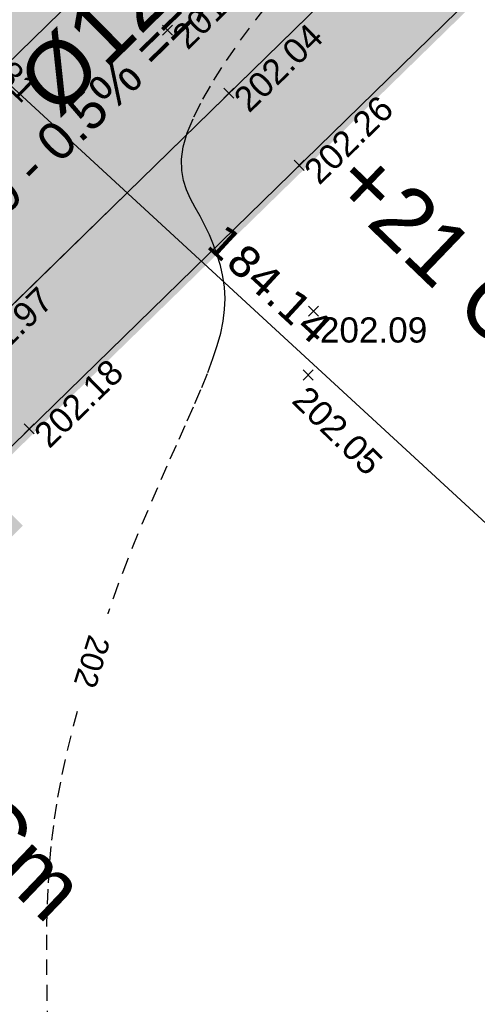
# Model space of a CAD drawing. Extents: x 1616800 to 1632437, y 2248456 to 2251974.
# Tile 57 of 256: x 1617603 to 1617621, y 2251609 to 2251648. Entities that reach past the tile are written whole.
import ezdxf
from ezdxf.enums import TextEntityAlignment as Align

# ---------------------------------------------------------------- set-up
doc = ezdxf.new("R2010")
doc.units = 0
doc.header["$LTSCALE"] = 2
doc.header["$PDMODE"] = 3
doc.header["$PDSIZE"] = 0.2
for name, pattern in [('AXES', [50.8, 31.75, -6.35, 6.35, -6.35]), ('CACHE2', [4.7625, 3.175, -1.5875]), ('FOSSE', [0.5, 0.3, -0.2])]:
    doc.linetypes.add(name, pattern=pattern)
doc.layers.get('0').update_dxf_attribs({"linetype": 'CONTINUOUS'})
doc.layers.add('-1-PAP-SURFACES-VOIRIE', color=1, linetype='CONTINUOUS', plot=False)
for name, color, linetype in [('01-PAP- BORDURE AGGLOS', 30, 'CONTINUOUS'), ('01-PAP- BORDURE CAN CS1 ET PANNEAU SIGNAL', 5, 'CONTINUOUS'), ('01-PAP- BORDURE T2', 1, 'CONTINUOUS'), ('01-PAP- NIVELLEMENT', 7, 'CONTINUOUS'), ('01-PAP- REVET EV', 93, 'CONTINUOUS'), ('01-PAP- REVET VOIE', 253, 'CONTINUOUS'), ('01-PAP-FILAIRE VOIE', 7, 'CONTINUOUS'), ('01-PAP-MARQUAGE AU SOL', 255, 'CONTINUOUS'), ('02-PAP-EP PROJET', 3, 'CONTINUOUS'), ('02-PAP-EP TEXTE POUR 2000°', 3, 'CONTINUOUS'), ('06-PAP AEP PROJET', 5, 'CONTINUOUS'), ('09-TRANCHEE GAZ', 30, 'CONTINUOUS'), ('X-PAP-PL_1_PROFILS_Bordure_T2', 4, 'CONTINUOUS'), ('X-PTS TOPO-TEXTE TOPOALT', 8, 'CONTINUOUS'), ('X-PTS TOPO-TOPOPOINT', 8, 'CONTINUOUS'), ('Y - FDP TOPO-COTATION', 8, 'CONTINUOUS'), ('Y - FDP TOPO-LIMITES', 8, 'CONTINUOUS'), ('Y - FDP TOPO-LIMITES_ 09119', 8, 'CONTINUOUS'), ('Y - FDP TOPO-LOT COTATION', 8, 'CONTINUOUS'), ('Y-FDP TOPO-CN_1_00', 8, 'FOSSE'), ('Y-FDP TOPO-CN_Cotation', 8, 'CONTINUOUS'), ('Y-FDP TOPO-CN_Cotation Cache des textes', 8, 'CONTINUOUS'), ('ZZ- PAP ALT PTS PROJET', 7, 'CONTINUOUS'), ('ZZ-TopoCod', 5, 'CONTINUOUS')]:
    doc.layers.add(name, color=color, linetype=linetype)
doc.styles.add('Arial 1.5', font='arial.ttf', dxfattribs={"width": 0.99, "height": 0.75})
doc.styles.add('Arial 2.0', font='arial.ttf', dxfattribs={"width": 0.99, "height": 0.4})
doc.styles.get("Standard").update_dxf_attribs({"font": 'arial.ttf'})
doc.styles.add('Verdana 2.0', font='verdana.ttf', dxfattribs={"width": 0.99, "height": 2})

# ---------------------------------------------------------------- blocks, each defined once
blk = doc.blocks.new('TCPOINT')
at = {"color": 0}
blk.add_point((0, 0), dxfattribs=at)
at = {"layer": 'X-PTS TOPO-TEXTE TOPOALT'}
blk.add_attdef('ALT', text='', height=0.75, dxfattribs=at).set_placement((0.25, -0.25), align=Align.TOP_LEFT)
blk = doc.blocks.new('zt_cache')
blk.add_wipeout([(0, 0), (1, 0), (1, 1), (0, 1)])
blk = doc.blocks.new('PAP PROJET NIV')
at = {"color": 0}
blk.add_point((0, 0), dxfattribs=at)
at = {"layer": 'ZZ- PAP ALT PTS PROJET', "style": 'Arial 2.0', "width": 0.99}
blk.add_attdef('ALT', text='', height=0.4, dxfattribs=at).set_placement((0.1, -0.1), align=Align.TOP_LEFT)
at = {"layer": 'ZZ-TopoCod', "style": 'Arial 2.0', "width": 0.99}
blk.add_attdef('COD', text='', height=0.12, dxfattribs=at).set_placement((-0.1, 0), align=Align.MIDDLE_RIGHT)

msp = doc.modelspace()

# ---------------------------------------------------------------- hatches: boundary and pattern name
at = {"layer": '01-PAP- REVET EV'}
h = msp.add_hatch(color=256, dxfattribs=at)
h.dxf.hatch_style = 1
edge = h.paths.add_edge_path()
edge.add_arc((1617665.2311, 2251678.265), 0.5, 247.27562, 415.39516)
edge.add_line((1617665.515, 2251678.6766), (1617663.6462, 2251679.966))
edge.add_arc((1617652.2879, 2251663.5042), 20, 55.39516, 87.54682)
edge.add_arc((1617651.5175, 2251645.5207), 38, 87.54682, 134.27861)
edge.add_line((1617624.9879, 2251672.727), (1617534.4883, 2251584.4781))
edge.add_arc((1617531.1397, 2251602.1639), 18, 280.7213, 314.27861)
edge.add_line((1617543.7064, 2251589.2767), (1617627.0823, 2251670.5791))
edge.add_arc((1617651.5175, 2251645.5207), 35, 67.27562, 134.27861, ccw=False)
h = msp.add_hatch(color=256, dxfattribs=at)
h.dxf.hatch_style = 1
edge = h.paths.add_edge_path()
edge.add_line((1617637.9197, 2251665.7828), (1617659.75, 2251667.3524))
edge.add_line((1617659.75, 2251667.3524), (1617662.9857, 2251665.0006))
edge.add_line((1617662.9857, 2251665.0006), (1617666.1695, 2251669.3811))
edge.add_arc((1617651.5175, 2251645.5207), 28, 58.44705, 134.27861)
edge.add_line((1617631.9693, 2251665.5674), (1617597.5412, 2251631.9955))
edge.add_line((1617597.5412, 2251631.9955), (1617592.4761, 2251622.8662))
edge.add_line((1617592.4761, 2251622.8662), (1617566.7018, 2251597.7329))
edge.add_line((1617566.7018, 2251597.7329), (1617557.4478, 2251592.8993))
edge.add_line((1617557.4478, 2251592.8993), (1617549.08, 2251584.7395))
edge.add_arc((1617561.6466, 2251571.8523), 18, 134.27861, 225.09375)
edge.add_line((1617548.9396, 2251559.1036), (1617551.4915, 2251561.6789))
edge.add_line((1617551.4915, 2251561.6789), (1617550.4163, 2251562.7443))
edge.add_line((1617550.4163, 2251562.7443), (1617553.3352, 2251583.3019))
edge.add_line((1617553.3352, 2251583.3019), (1617637.9197, 2251665.7828))
at = {"layer": '01-PAP- REVET VOIE'}
h = msp.add_hatch(color=256, dxfattribs=at)
h.dxf.hatch_style = 1
edge = h.paths.add_edge_path()
edge.add_line((1617518.4701, 2251589.3779), (1617548.9396, 2251559.1036))
edge.add_arc((1617561.6466, 2251571.8523), 18, 134.27861, 225.09375, ccw=False)
edge.add_line((1617549.08, 2251584.7395), (1617566.9993, 2251602.2132))
edge.add_line((1617566.9993, 2251602.2132), (1617574.1589, 2251609.1947))
edge.add_line((1617574.1589, 2251609.1947), (1617587.046, 2251621.7614))
edge.add_line((1617587.046, 2251621.7614), (1617599.9332, 2251634.328))
edge.add_line((1617599.9332, 2251634.328), (1617607.0927, 2251641.3095))
edge.add_line((1617607.0927, 2251641.3095), (1617631.9693, 2251665.5674))
edge.add_arc((1617651.5175, 2251645.5207), 28, 58.44705, 134.27861, ccw=False)
edge.add_arc((1617651.5175, 2251645.5207), 28, 53.98951, 58.44705, ccw=False)
edge.add_line((1617667.9796, 2251668.1702), (1617669.5974, 2251666.9943))
edge.add_line((1617669.5974, 2251666.9943), (1617686.8888, 2251654.4266))
edge.add_arc((1617722.1648, 2251702.9612), 60, 233.989513, 247.742856)
edge.add_line((1617699.4389, 2251647.4316), (1617761.9814, 2251621.8357))
edge.add_arc((1617784.7073, 2251677.3653), 60, 247.742856, 257.468045)
edge.add_line((1617771.6882, 2251618.7947), (1617790.3598, 2251614.6444))
edge.add_arc((1617785.3692, 2251592.1924), 23, 59.33679, 77.46804, ccw=False)
edge.add_line((1617797.099, 2251611.9765), (1617950.1255, 2251521.2489))
edge.add_arc((1617986.0799, 2251581.8916), 70.5, 239.336785, 245.06299)
edge.add_line((1617956.3555, 2251517.9641), (1617990.5682, 2251502.0563))
edge.add_arc((1617979.9462, 2251480.5263), 24.0076, -43.3207, 63.74015, ccw=False)
edge.add_line((1617997.4124, 2251464.0551), (1617896.6428, 2251357.2328))
edge.add_line((1617896.6428, 2251357.2328), (1617841.0847, 2251299.8193))
edge.add_arc((1617828.0846, 2251312.4528), 18.1276, 226.78814, 315.81935, ccw=False)
edge.add_line((1617815.6727, 2251299.241), (1617845.7894, 2251269.0699))
edge.add_arc((1617858.4751, 2251281.8399), 18, 135.94089, 225.18966, ccw=False)
edge.add_line((1617845.5399, 2251294.3571), (1617901.7042, 2251352.397))
edge.add_line((1617901.7042, 2251352.397), (1618002.5043, 2251459.2517))
edge.add_arc((1617979.9481, 2251480.5257), 31.0059, 316.6756, 424.04236)
edge.add_line((1617993.5196, 2251508.4037), (1617959.3069, 2251524.3115))
edge.add_arc((1617986.0799, 2251581.8916), 63.5, 239.336785, 245.06299, ccw=False)
edge.add_line((1617953.6954, 2251527.2701), (1617941.7384, 2251534.3593))
edge.add_line((1617941.7384, 2251534.3593), (1617933.1366, 2251539.4592))
edge.add_line((1617933.1366, 2251539.4592), (1617917.6534, 2251548.639))
edge.add_line((1617917.6534, 2251548.639), (1617902.1702, 2251557.8189))
edge.add_line((1617902.1702, 2251557.8189), (1617893.5684, 2251562.9188))
edge.add_line((1617893.5684, 2251562.9188), (1617862.6019, 2251581.2785))
edge.add_line((1617862.6019, 2251581.2785), (1617854.0001, 2251586.3784))
edge.add_line((1617854.0001, 2251586.3784), (1617838.5168, 2251595.5582))
edge.add_line((1617838.5168, 2251595.5582), (1617823.0336, 2251604.738))
edge.add_line((1617823.0336, 2251604.738), (1617814.4318, 2251609.8379))
edge.add_line((1617814.4318, 2251609.8379), (1617800.6689, 2251617.9978))
edge.add_arc((1617785.3692, 2251592.1924), 30, 59.33679, 77.46804)
edge.add_line((1617791.8787, 2251621.4777), (1617773.2071, 2251625.628))
edge.add_arc((1617784.7073, 2251677.3653), 53, 247.74286, 257.46804, ccw=False)
edge.add_line((1617764.6328, 2251628.3141), (1617702.0903, 2251653.91))
edge.add_arc((1617722.1648, 2251702.9612), 53, 233.98951, 247.74286, ccw=False)
edge.add_line((1617691.0043, 2251660.089), (1617673.713, 2251672.6567))
edge.add_line((1617673.713, 2251672.6567), (1617672.0952, 2251673.8326))
edge.add_arc((1617651.5175, 2251645.5207), 35, 53.98951, 67.27562)
edge.add_arc((1617651.5175, 2251645.5207), 35, 67.27562, 134.27861)
edge.add_line((1617627.0823, 2251670.5791), (1617543.7064, 2251589.2767))
edge.add_arc((1617531.1397, 2251602.1639), 18, 280.7213, 314.27861, ccw=False)
edge.add_arc((1617531.1397, 2251602.1639), 18, 225.26192, 280.7213, ccw=False)

# ---------------------------------------------------------------- linework, layer by layer
at = {"layer": '02-PAP-EP PROJET', "linetype": 'AXES', "lineweight": -3, "ltscale": 0.02, "const_width": 1, "flags": 128}
msp.add_lwpolyline([(1617587.1964, 2251629.1087), (1617634.9899, 2251675.1985), (1617649.0269, 2251689.0551)], dxfattribs=at)
at = {"layer": '09-TRANCHEE GAZ', "linetype": 'CACHE2', "ltscale": 0.2, "const_width": 0.6, "flags": 128}
msp.add_lwpolyline([(1617592.4437, 2251638.0257), (1617602.7333, 2251627.8641)], dxfattribs=at)
at = {"layer": 'X-PAP-PL_1_PROFILS_Bordure_T2'}
msp.add_polyline3d([(1617611.1444, 2251645.2604, 202.0422), (1617611.1444, 2251645.2604, 201.9322), (1617611.2491, 2251645.153, 201.9322), (1617611.2491, 2251645.153, 202.1822)], dxfattribs=at)
at = {"layer": 'Y - FDP TOPO-LIMITES', "flags": 128}
msp.add_lwpolyline([(1617679.738, 2251574.4653), (1617544.2252, 2251699.1484)], dxfattribs=at)
at = {"layer": 'Y - FDP TOPO-LIMITES_ 09119', "flags": 128}
for points in [[(1617544.2252, 2251699.1484), (1617490.1496, 2251644.922), (1617490.5111, 2251622.1059), (1617612.2487, 2251501.4729), (1617679.738, 2251574.4653)], [(1617612.2487, 2251501.4729), (1617605.2296, 2251508.4284), (1617490.5111, 2251622.1059), (1617490.1496, 2251644.922), (1617544.2252, 2251699.1484), (1617679.738, 2251574.4653)]]:
    msp.add_lwpolyline(points, close=True, dxfattribs=at)
at = {"layer": 'Y-FDP TOPO-CN_1_00', "linetype": 'FOSSE', "elevation": 202}
msp.add_lwpolyline([(1617603.9421, 2251608.1928), (1617603.9187, 2251609.2243), (1617603.9046, 2251610.2373), (1617603.9002, 2251611.2143), (1617603.9062, 2251612.143), (1617603.9255, 2251613.0306), (1617603.9617, 2251613.8898), (1617604.0181, 2251614.7328), (1617604.0983, 2251615.5722), (1617604.2056, 2251616.4204), (1617604.3437, 2251617.2898), (1617604.5159, 2251618.1928), (1617604.7245, 2251619.1383), (1617604.9671, 2251620.1203), (1617605.24, 2251621.1291), (1617605.5396, 2251622.1552), (1617605.8622, 2251623.1891), (1617606.2043, 2251624.2209), (1617606.5621, 2251625.2413), (1617606.9321, 2251626.2405), (1617607.3105, 2251627.2101), (1617607.6924, 2251628.1466), (1617608.0732, 2251629.0474), (1617608.448, 2251629.9103), (1617608.8118, 2251630.7326), (1617609.1599, 2251631.5121), (1617609.4873, 2251632.2462), (1617609.7893, 2251632.9326), (1617610.0615, 2251633.5702), (1617610.3018, 2251634.1633), (1617610.5087, 2251634.7176), (1617610.6806, 2251635.2389), (1617610.816, 2251635.7329), (1617610.9133, 2251636.2052), (1617610.9709, 2251636.6616), (1617610.9873, 2251637.1079), (1617610.962, 2251637.5484), (1617610.8988, 2251637.9829), (1617610.8025, 2251638.4098), (1617610.678, 2251638.8275), (1617610.53, 2251639.2346), (1617610.3635, 2251639.6293), (1617610.1832, 2251640.0101), (1617609.994, 2251640.3756), (1617609.8023, 2251640.7263), (1617609.62, 2251641.0718), (1617609.4608, 2251641.4238), (1617609.3384, 2251641.7942), (1617609.2663, 2251642.1947), (1617609.258, 2251642.637), (1617609.3272, 2251643.133), (1617609.4875, 2251643.6944), (1617609.7483, 2251644.3287), (1617610.102, 2251645.0266), (1617610.5371, 2251645.7747), (1617611.0419, 2251646.5592), (1617611.6048, 2251647.3668), (1617612.214, 2251648.1838), (1617612.8579, 2251648.9967)], dxfattribs=at)

# ---------------------------------------------------------------- block references
at = {"layer": '01-PAP- NIVELLEMENT'}
ref = msp.add_blockref('PAP PROJET NIV', (1617608.7008, 2251647.7662, 201.9547), dxfattribs=at)
ref.add_attrib('ALT', '201.95', dxfattribs={"layer": 'ZZ- PAP ALT PTS PROJET', "height": 1, "rotation": 44.27861, "style": 'Arial 2.0', "width": 0.99}).set_placement((1617608.8008, 2251647.6662, 201.9547), align=Align.TOP_LEFT)
ref = msp.add_blockref('PAP PROJET NIV', (1617611.1444, 2251645.2604, 202.0422), dxfattribs=at)
ref.add_attrib('ALT', '202.04', dxfattribs={"layer": 'ZZ- PAP ALT PTS PROJET', "height": 1, "rotation": 44.27861, "style": 'Arial 2.0', "width": 0.99}).set_placement((1617611.2444, 2251645.1604, 202.0422), align=Align.TOP_LEFT)
ref = msp.add_blockref('PAP PROJET NIV', (1617613.9369, 2251642.3965, 202.2592), dxfattribs=at)
ref.add_attrib('ALT', '202.26', dxfattribs={"layer": 'ZZ- PAP ALT PTS PROJET', "height": 1, "rotation": 44.27861, "style": 'Arial 2.0', "width": 0.99}).set_placement((1617614.0369, 2251642.2965, 202.2592), align=Align.TOP_LEFT)
ref = msp.add_blockref('PAP PROJET NIV', (1617600.4051, 2251634.7881, 201.9672), dxfattribs=at)
ref.add_attrib('ALT', '201.97', dxfattribs={"layer": 'ZZ- PAP ALT PTS PROJET', "height": 1, "rotation": 44.27861, "style": 'Arial 2.0', "width": 0.99}).set_placement((1617600.5051, 2251634.6881, 201.9672), align=Align.TOP_LEFT)
ref = msp.add_blockref('PAP PROJET NIV', (1617603.1976, 2251631.9243, 202.1842), dxfattribs=at)
ref.add_attrib('ALT', '202.18', dxfattribs={"layer": 'ZZ- PAP ALT PTS PROJET', "height": 1, "rotation": 44.27861, "style": 'Arial 2.0', "width": 0.99}).set_placement((1617603.2976, 2251631.8243, 202.1842), align=Align.TOP_LEFT)
at = {"layer": 'X-PTS TOPO-TOPOPOINT'}
ref = msp.add_blockref('TCPOINT', (1617600.5962, 2251648.901, 201.81), dxfattribs=dict(at, rotation=315.424628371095))
ref.add_attrib('ALT', '201.81', dxfattribs={"layer": 'X-PTS TOPO-TEXTE TOPOALT', "height": 1, "rotation": 315.42463}).set_placement((1617600.5988, 2251648.5475, 201.81), align=Align.TOP_LEFT)
ref = msp.add_blockref('TCPOINT', (1617614.5096, 2251636.604, 202.09), dxfattribs=at)
ref.add_attrib('ALT', '202.09', dxfattribs={"layer": 'X-PTS TOPO-TEXTE TOPOALT', "height": 1, "rotation": 360}).set_placement((1617614.7596, 2251636.354, 202.09), align=Align.TOP_LEFT)
ref = msp.add_blockref('TCPOINT', (1617614.2979, 2251634.0648, 202.05), dxfattribs=dict(at, rotation=315.4246260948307))
ref.add_attrib('ALT', '202.05', dxfattribs={"layer": 'X-PTS TOPO-TEXTE TOPOALT', "height": 1, "rotation": 315.42463}).set_placement((1617614.3005, 2251633.7113, 202.05), align=Align.TOP_LEFT)

# ---------------------------------------------------------------- texts
at = {"layer": '01-PAP- NIVELLEMENT', "color": 5, "insert": (1617616.8064, 2251643.2975), "char_height": 2.5, "attachment_point": 1, "rotation": 316.16354}
msp.add_mtext_dynamic_manual_height_columns('+21 Cm', width=18.624603, gutter_width=12.5, heights=[0], dxfattribs=at)
at = {"layer": '02-PAP-EP TEXTE POUR 2000°', "insert": (1617592.7314, 2251633.2125, 199.9526), "char_height": 1.5, "attachment_point": 1, "rotation": 44.12959, "bg_fill": 1, "box_fill_scale": 1, "bg_fill_color": 255, "bg_fill_transparency": 0}
msp.add_mtext_dynamic_manual_height_columns('BETON Ø400 - 0.5% ==>', width=23.742674, gutter_width=12.5, heights=[0], dxfattribs=at)
at = {"layer": '06-PAP AEP PROJET', "color": 5, "insert": (1617596.8824, 2251640.4389), "char_height": 2.5, "attachment_point": 1, "rotation": 44.68841, "bg_fill": 1, "box_fill_scale": 1.5, "bg_fill_color": 255, "bg_fill_transparency": 0}
msp.add_mtext_dynamic_manual_height_columns('AEP Ø125', width=17.64419, gutter_width=12.5, heights=[0], dxfattribs=at)
at = {"layer": 'Y - FDP TOPO-COTATION', "style": 'Verdana 2.0', "width": 0.99}
msp.add_text('184.14', height=1.25, rotation=317.38334, dxfattribs=at).set_placement((1617612.3395, 2251637.1958), align=Align.CENTER)
at = {"layer": 'Y - FDP TOPO-LOT COTATION', "style": 'Verdana 2.0', "width": 0.99}
msp.add_text('184.14', height=1.25, rotation=317.38334, dxfattribs=at).set_placement((1617612.3395, 2251637.1958), align=Align.CENTER)

# ---------------------------------------------------------------- next in the draw order: block references
at = {"layer": 'Y-FDP TOPO-CN_Cotation Cache des textes', "xscale": 3.974665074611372, "yscale": 2.919031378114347, "rotation": 252.6668853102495}
msp.add_blockref('zt_cache', (1617604.8968, 2251625.0144), dxfattribs=at)

# ---------------------------------------------------------------- next in the draw order: linework, layer by layer
at = {"layer": '-1-PAP-SURFACES-VOIRIE', "flags": 128}
msp.add_lwpolyline([(1617691.0043, 2251660.089), (1617673.713, 2251672.6567), (1617672.0952, 2251673.8326, 0.0580366), (1617665.0379, 2251677.8038, 0.3009801), (1617627.0823, 2251670.5791), (1617543.7064, 2251589.2767, -0.1474768), (1617534.4883, 2251584.4781, -0.2468239), (1617518.4701, 2251589.3779), (1617548.9396, 2251559.1036, -0.4183867), (1617549.08, 2251584.7395), (1617566.9993, 2251602.2132), (1617574.1589, 2251609.1947), (1617587.046, 2251621.7614), (1617599.9332, 2251634.328), (1617607.0927, 2251641.3095), (1617631.9693, 2251665.5674, -0.3435057), (1617666.1695, 2251669.3811, -0.0194521), (1617667.9796, 2251668.1702), (1617669.5974, 2251666.9943), (1617686.8888, 2251654.4266, 0.0600824)], format="xyb", dxfattribs=at)
at = {"layer": '01-PAP- BORDURE AGGLOS', "linetype": 'CACHE2', "ltscale": 0.5, "const_width": 0.5, "flags": 128}
msp.add_lwpolyline([(1617659.75, 2251667.3524), (1617637.9197, 2251665.7828), (1617553.3352, 2251583.3019), (1617550.4163, 2251562.7443), (1617551.4915, 2251561.6789)], dxfattribs=at)
at = {"layer": '01-PAP- BORDURE CAN CS1 ET PANNEAU SIGNAL', "linetype": 'AXES', "ltscale": 0.1, "const_width": 0.5, "flags": 128}
msp.add_lwpolyline([(1618002.5043, 2251459.2517, 0.5116867), (1617993.0247, 2251508.6338), (1617959.3069, 2251524.3115, -0.0249905), (1617953.6954, 2251527.2701), (1617941.7384, 2251534.3593), (1617934.6666, 2251542.0398), (1617903.7001, 2251560.3994), (1617893.5684, 2251562.9188), (1617862.6019, 2251581.2785), (1617855.5301, 2251588.9589), (1617824.5636, 2251607.3186), (1617814.4318, 2251609.8379), (1617800.6689, 2251617.9978, 0.079278), (1617791.8787, 2251621.4777), (1617773.2071, 2251625.628, -0.0424596), (1617764.6328, 2251628.3141), (1617702.0903, 2251653.91, -0.0600824), (1617691.0043, 2251660.089), (1617672.0952, 2251673.8326, 0.3653994), (1617627.0823, 2251670.5791), (1617543.7064, 2251589.2767, -0.4099894), (1617518.4354, 2251589.4124), (1617516.9504, 2251590.892)], format="xyb", dxfattribs=at)
at = {"layer": '01-PAP- BORDURE T2', "const_width": 0.5, "flags": 128}
msp.add_lwpolyline([(1617997.4124, 2251464.0551, 0.5116867), (1617990.0734, 2251502.2864), (1617956.3555, 2251517.9641, -0.0249905), (1617950.1255, 2251521.2489), (1617797.099, 2251611.9765, 0.079278), (1617790.3598, 2251614.6444), (1617771.6882, 2251618.7947, -0.0424596), (1617761.9814, 2251621.8357), (1617699.4389, 2251647.4316, -0.0600824), (1617686.8888, 2251654.4266), (1617667.9796, 2251668.1702, 0.3653994), (1617631.9693, 2251665.5674), (1617597.5412, 2251631.9955), (1617592.4761, 2251622.8662), (1617566.7018, 2251597.7329), (1617557.4478, 2251592.8993), (1617549.08, 2251584.7395, 0.4183867), (1617548.9396, 2251559.1036), (1617552.39, 2251555.6645)], format="xyb", dxfattribs=at)
at = {"layer": '01-PAP-FILAIRE VOIE', "flags": 128}
for points in [[(1617791.8787, 2251621.4777), (1617773.2071, 2251625.628, -0.0424596), (1617764.6328, 2251628.3141), (1617702.0903, 2251653.91, -0.0600824), (1617691.0043, 2251660.089), (1617672.0952, 2251673.8326, 0.3653994), (1617627.0823, 2251670.5791), (1617543.7064, 2251589.2767, -0.4099894), (1617518.4354, 2251589.4124), (1617516.9504, 2251590.892)], [(1617543.7064, 2251589.2767), (1617627.0823, 2251670.5791, -0.3653994), (1617672.0952, 2251673.8326), (1617691.0043, 2251660.089, 0.0600824), (1617702.0903, 2251653.91), (1617764.6328, 2251628.3141, 0.0424596), (1617773.2071, 2251625.628), (1617791.8787, 2251621.4777, -0.079278), (1617800.6689, 2251617.9978), (1617953.6954, 2251527.2701, 0.0249905), (1617959.3069, 2251524.3115), (1617993.0247, 2251508.6338, -0.5116867), (1618002.5043, 2251459.2517), (1617901.7042, 2251352.397), (1617845.5399, 2251294.3571, 0.4103785), (1617845.7894, 2251269.0699), (1617861.3992, 2251253.5631)], [(1617790.3598, 2251614.6444), (1617771.6882, 2251618.7947, -0.0424596), (1617761.9814, 2251621.8357), (1617699.4389, 2251647.4316, -0.0600824), (1617686.8888, 2251654.4266), (1617667.9796, 2251668.1702, 0.3653994), (1617631.9693, 2251665.5674), (1617549.08, 2251584.7395, 0.4183867), (1617548.9396, 2251559.1036), (1617552.39, 2251555.6645)]]:
    msp.add_lwpolyline(points, format="xyb", dxfattribs=at)
at = {"layer": '01-PAP-FILAIRE VOIE'}
msp.add_lwpolyline([(1617553.3352, 2251583.3019), (1617637.9197, 2251665.7828)], dxfattribs=at)
at = {"layer": '01-PAP-MARQUAGE AU SOL', "linetype": 'CACHE2', "ltscale": 2, "const_width": 0.4}
msp.add_lwpolyline([(1617533.5257, 2251574.4607), (1617629.5258, 2251668.0733, -0.3653994), (1617670.0374, 2251671.0014), (1617688.9466, 2251657.2578, 0.0600824), (1617700.7646, 2251650.6708), (1617763.3071, 2251625.0749, 0.0424596), (1617772.4477, 2251622.2114), (1617791.1193, 2251618.061, -0.079278), (1617798.884, 2251614.9872), (1617951.9105, 2251524.2595, 0.0249905), (1617957.8312, 2251521.1378), (1617991.549, 2251505.4601, -0.5116867), (1617999.9583, 2251461.6534), (1617899.1735, 2251354.8149), (1617830.7647, 2251284.1216)], format="xyb", dxfattribs=at)
at = {"layer": '09-TRANCHEE GAZ', "linetype": 'CACHE2', "ltscale": 0.2, "const_width": 0.6, "flags": 128}
msp.add_lwpolyline([(1617557.6682, 2251612.8519), (1617561.794, 2251608.2637), (1617598.9063, 2251645.0422), (1617632.473, 2251676.6833), (1617647.1563, 2251681.8309), (1617692.0686, 2251648.4173), (1617762.0482, 2251618.6142), (1617795.0225, 2251610.0213), (1617879.512, 2251560.8873), (1617954.7915, 2251516.1913), (1617993.0078, 2251498.2577), (1618000.7752, 2251485.3428), (1618001.3029, 2251472.2595), (1617832.6749, 2251293.9695), (1617822.3765, 2251283.5687)], dxfattribs=at)

# ---------------------------------------------------------------- next in the draw order: texts
at = {"layer": '01-PAP- NIVELLEMENT', "color": 5, "insert": (1617596.7532, 2251622.5256), "char_height": 2.5, "attachment_point": 1, "rotation": 316.16354}
msp.add_mtext_dynamic_manual_height_columns('+16 Cm', width=18.624603, gutter_width=12.5, heights=[0], dxfattribs=at)
at = {"layer": 'Y-FDP TOPO-CN_Cotation', "style": 'Arial 1.5', "oblique": 0, "width": 0.99}
msp.add_text('202', height=0.9, rotation=252.66689, dxfattribs=at).set_placement((1617605.6992, 2251622.6668, 202), align=Align.MIDDLE_CENTER)

doc.saveas('drawing.dxf')
